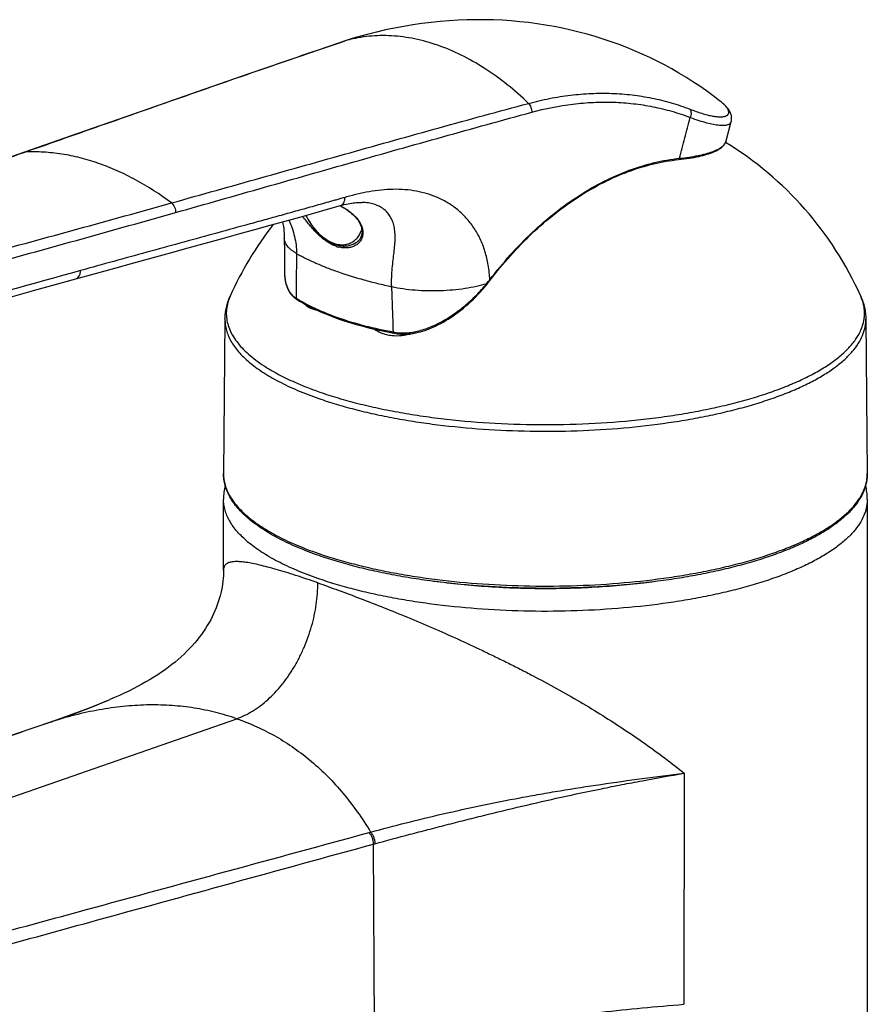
# Model space of a CAD drawing. Header units: millimetres. Extents: x 0 to 559, y 0 to 432.
# Tile 4 of 8: x 130 to 202, y 111 to 195. Entities that reach past the tile are written whole.
import ezdxf

# ---------------------------------------------------------------- set-up
doc = ezdxf.new("R2010")
doc.units = ezdxf.units.MM
doc.header["$LTSCALE"] = 30.734
doc.layers.get('0').update_dxf_attribs({"linetype": 'CONTINUOUS'})

msp = doc.modelspace()

# ---------------------------------------------------------------- linework, layer by layer
at = {"color": 7, "linetype": 'CONTINUOUS'}
for p, q in [((157.938, 193.433), (157.588, 193.318)), ((158.748, 193.674), (158.663, 193.651)), ((189.963, 184.727), (190.398, 186.379)), ((135.14, 185.547), (130.017, 183.758)), ((189.963, 184.727), (189.963, 184.727)), ((156.999, 179.198), (157.005, 179.195)), ((158.871, 179.477), (158.871, 179.477)), ((158.167, 175.936), (158.112, 175.912)), ((152.236, 173.962), (152.238, 173.483)), ((169.543, 172.501), (169.622, 172.6)), ((147.148, 169.508), (147.025, 156.329)), ((201.897, 169.508), (202.02, 156.329)), ((147.023, 148.075), (147.023, 154.14)), ((202.023, 154.14), (202.023, 90.462)), ((136.992, 136.878), (137.309, 137.012)), ((133.442, 135.513), (132.425, 135.161)), ((132.425, 135.161), (126.883, 133.283))]:
    msp.add_line(p, q, dxfattribs=at)
at = {"color": 9, "linetype": 'CONTINUOUS'}
for p, q in [((157.609, 193.325), (157.588, 193.318)), ((157.609, 193.325), (157.588, 193.318)), ((130.119, 183.778), (130.022, 183.744)), ((157.005, 179.2), (157.01, 179.197)), ((160.029, 168.548), (160.029, 168.628)), ((115.126, 123.876), (148.148, 135.386)), ((132.318, 135.124), (132.303, 135.119)), ((132.303, 135.119), (132.318, 135.124)), ((132.318, 135.124), (132.4, 135.152)), ((132.4, 135.152), (132.425, 135.16)), ((132.44, 135.166), (132.425, 135.161)), ((132.425, 135.16), (132.44, 135.166)), ((186.375, 130.731), (186.362, 110.997)), ((159.456, 125.665), (159.591, 125.701)), ((159.811, 124.672), (159.945, 124.708)), ((159.811, 124.672), (159.914, 107.51))]:
    msp.add_line(p, q, dxfattribs=at)
at = {"color": 7, "linetype": 'CONTINUOUS'}
for points in [[(189.574, 188.023), (189.407, 188.154), (188.849, 188.58), (188.282, 188.994), (187.705, 189.396), (187.12, 189.785), (186.526, 190.161), (185.923, 190.525), (185.312, 190.875), (184.692, 191.213), (184.065, 191.537), (183.43, 191.848), (182.787, 192.146), (182.136, 192.43), (181.479, 192.7), (180.814, 192.956), (180.142, 193.199), (179.463, 193.427), (178.778, 193.641), (178.086, 193.841), (177.387, 194.027), (176.683, 194.198), (175.973, 194.354), (175.257, 194.495), (174.536, 194.622), (173.809, 194.733), (173.077, 194.829), (172.34, 194.91), (171.599, 194.975), (170.853, 195.025), (170.102, 195.059), (169.348, 195.077), (168.59, 195.079), (167.828, 195.065), (167.063, 195.035), (166.296, 194.989), (165.525, 194.926), (164.752, 194.847), (163.977, 194.751), (163.2, 194.639), (162.421, 194.509), (161.642, 194.363), (160.861, 194.2), (160.08, 194.02), (159.299, 193.824), (158.748, 193.674)], [(158.663, 193.651), (158.301, 193.545), (157.938, 193.433)], [(157.588, 193.318), (153.54, 191.947), (149.262, 190.475), (144.769, 188.913), (140.062, 187.269), (135.14, 185.547)], [(190.398, 186.38), (190.413, 186.443), (190.425, 186.515), (190.431, 186.588), (190.433, 186.663), (190.429, 186.738), (190.421, 186.812), (190.407, 186.886), (190.389, 186.959), (190.367, 187.031), (190.341, 187.101), (190.31, 187.17), (190.277, 187.238), (190.24, 187.304), (190.199, 187.369), (190.155, 187.434), (190.108, 187.497), (190.058, 187.56), (190.004, 187.623), (189.947, 187.685), (189.886, 187.747), (189.822, 187.81), (189.754, 187.872), (189.682, 187.935), (189.606, 187.998), (189.574, 188.023)], [(185.892, 183.133), (186.116, 183.158), (186.35, 183.186), (186.578, 183.217), (186.799, 183.249), (187.013, 183.284), (187.221, 183.32), (187.422, 183.359), (187.617, 183.399), (187.805, 183.442), (187.986, 183.486), (188.16, 183.533), (188.327, 183.582), (188.487, 183.632), (188.64, 183.685), (188.785, 183.74), (188.923, 183.797), (189.054, 183.856), (189.177, 183.917), (189.291, 183.98), (189.396, 184.045), (189.493, 184.112), (189.581, 184.18), (189.661, 184.25), (189.731, 184.322), (189.794, 184.395), (189.847, 184.471), (189.893, 184.547), (189.929, 184.625), (189.957, 184.704), (189.963, 184.727)], [(130.017, 183.758), (125.773, 182.285), (121.288, 180.742), (116.577, 179.128), (111.641, 177.438), (106.479, 175.665), (101.103, 173.806)], [(146.925, 176.395), (148.328, 176.781), (149.692, 177.157), (151.018, 177.524), (152.302, 177.88), (153.547, 178.227), (154.749, 178.564), (155.909, 178.89), (157.012, 179.202)], [(157.005, 179.195), (157.168, 179.103), (157.323, 179.01), (157.469, 178.916), (157.606, 178.822), (157.734, 178.728), (157.854, 178.633), (157.967, 178.538), (158.071, 178.444), (158.169, 178.35), (158.259, 178.256), (158.342, 178.162), (158.418, 178.069), (158.487, 177.977), (158.55, 177.886), (158.606, 177.795), (158.657, 177.706), (158.701, 177.618), (158.74, 177.531), (158.773, 177.445), (158.8, 177.36), (158.823, 177.276), (158.84, 177.194), (158.851, 177.113), (158.858, 177.032), (158.86, 176.954), (158.857, 176.877), (158.849, 176.801), (158.836, 176.727), (158.818, 176.654), (158.795, 176.584), (158.767, 176.515), (158.735, 176.448), (158.698, 176.384), (158.657, 176.322), (158.611, 176.263)], [(157.011, 179.201), (157.17, 179.245), (157.338, 179.288), (157.501, 179.326), (157.659, 179.359), (157.81, 179.387), (157.956, 179.411), (158.096, 179.432), (158.229, 179.448), (158.357, 179.46), (158.478, 179.469), (158.593, 179.475), (158.702, 179.478), (158.805, 179.478), (158.871, 179.477)], [(152.072, 177.816), (152.104, 177.645), (152.138, 177.43), (152.165, 177.22), (152.186, 177.014), (152.201, 176.81), (152.211, 176.606), (152.215, 176.415)], [(139.355, 174.318), (142.491, 175.178), (144.006, 175.594), (146.925, 176.395)], [(152.215, 176.415), (152.227, 175.259), (152.232, 174.626), (152.236, 173.962)], [(158.611, 176.263), (158.56, 176.207), (158.505, 176.153), (158.446, 176.103), (158.384, 176.056), (158.317, 176.013), (158.246, 175.974), (158.168, 175.936)], [(134.412, 172.956), (136.083, 173.417), (137.736, 173.872), (139.355, 174.318)], [(152.238, 173.483), (152.24, 173.376), (152.247, 173.218), (152.259, 173.066), (152.277, 172.919), (152.299, 172.779), (152.327, 172.644), (152.358, 172.515), (152.394, 172.391), (152.434, 172.273), (152.479, 172.161), (152.527, 172.054), (152.578, 171.952), (152.634, 171.855), (152.692, 171.764), (152.754, 171.677), (152.82, 171.595), (152.889, 171.517), (152.961, 171.445), (153.036, 171.376), (153.114, 171.313), (153.196, 171.253), (153.27, 171.205)], [(109.745, 166.035), (114.328, 167.324), (118.733, 168.566), (122.946, 169.753), (126.966, 170.882), (130.793, 171.951), (134.412, 172.956)], [(161.582, 168.305), (161.71, 168.283), (161.859, 168.263), (162.01, 168.248), (162.164, 168.237), (162.319, 168.232), (162.477, 168.232), (162.638, 168.238), (162.801, 168.249), (162.967, 168.265), (163.135, 168.287), (163.307, 168.315), (163.481, 168.348), (163.659, 168.387), (163.839, 168.433), (164.022, 168.485), (164.209, 168.543), (164.398, 168.608), (164.59, 168.68), (164.785, 168.759), (164.983, 168.844), (165.183, 168.937), (165.386, 169.037), (165.592, 169.144), (165.8, 169.259), (166.01, 169.382), (166.222, 169.512), (166.436, 169.65), (166.651, 169.795), (166.867, 169.948), (167.083, 170.108), (167.299, 170.276), (167.515, 170.45), (167.73, 170.631), (167.944, 170.819), (168.156, 171.012), (168.366, 171.212), (168.573, 171.417), (168.777, 171.628), (168.978, 171.843), (169.175, 172.063), (169.367, 172.287), (169.543, 172.501)], [(169.622, 172.6), (169.667, 172.657), (169.712, 172.714), (169.755, 172.771), (169.787, 172.812)], [(153.27, 171.205), (153.521, 171.053), (153.792, 170.896), (154.07, 170.743), (154.357, 170.593), (154.652, 170.446), (154.954, 170.302), (155.264, 170.161), (155.581, 170.024), (155.906, 169.89), (156.238, 169.76), (156.577, 169.633), (156.908, 169.515)], [(156.908, 169.515), (157.245, 169.4), (157.605, 169.283), (157.973, 169.17), (158.348, 169.059), (158.73, 168.953), (159.12, 168.849), (159.517, 168.75), (159.92, 168.653), (160.33, 168.56), (160.747, 168.471), (161.17, 168.385), (161.582, 168.305)], [(147.023, 148.078), (147.02, 147.854), (147.01, 147.612), (146.993, 147.368), (146.968, 147.121), (146.936, 146.872), (146.897, 146.622), (146.849, 146.371), (146.794, 146.118), (146.731, 145.866), (146.66, 145.613), (146.581, 145.361), (146.494, 145.108), (146.398, 144.855), (146.294, 144.602), (146.182, 144.348), (146.06, 144.095), (145.93, 143.842), (145.79, 143.588), (145.641, 143.336), (145.483, 143.084), (145.317, 142.834), (145.141, 142.586), (144.957, 142.339), (144.764, 142.095), (144.561, 141.853), (144.35, 141.613), (144.13, 141.375), (143.9, 141.14), (143.661, 140.907), (143.413, 140.677), (143.155, 140.449), (142.888, 140.224), (142.611, 140.002), (142.324, 139.783), (142.028, 139.567), (141.722, 139.353), (141.406, 139.143), (141.081, 138.935), (140.746, 138.73), (140.401, 138.529), (140.046, 138.329), (139.681, 138.133), (139.307, 137.939), (138.924, 137.748), (138.531, 137.559), (138.131, 137.374), (137.723, 137.191), (137.309, 137.012)], [(136.992, 136.878), (136.466, 136.661), (135.47, 136.265), (134.461, 135.882), (133.442, 135.513)]]:
    msp.add_lwpolyline(points, dxfattribs=at)
at = {"color": 9, "linetype": 'CONTINUOUS'}
for centre, radius, start, end in [((164.833, 171.835), 22.671, 105.62535, 108.57986), ((156.9, 179.593), 0.407, 285.93583, 286.97415), ((175.241, 194.211), 26.477, 216.76814, 217.11309), ((157.441, 177.435), 1.664, 293.77685, 295.8452), ((157.551, 178.325), 2.751, 250.75238, 255.24318), ((158.801, 181.364), 13.875, 320.58636, 322.22128), ((150.369, 156.298), 3.344, 179.46739, 182.32543)]:
    msp.add_arc(centre, radius, start, end, dxfattribs=at)
at = {"color": 7, "linetype": 'CONTINUOUS'}
for centre, radius, start, end in [((174.523, 159.436), 29.5, 24.06236, 58.54341), ((174.523, 159.436), 29.5, 142.00467, 155.93764), ((152.716, 156.704), 13.92, 58.3037, 59.34511), ((151.758, 154.136), 4.735, 165.8599, 179.95015), ((197.287, 154.136), 4.735, 0.04976, 14.13477)]:
    msp.add_arc(centre, radius, start, end, dxfattribs=at)
at = {"color": 9, "linetype": 'CONTINUOUS'}
for points, knots in [([(173.078, 187.933), (171.92, 189.048), (170.069, 190.548), (167.386, 192.076), (165.389, 192.923), (163.389, 193.482), (161.724, 193.704), (160.42, 193.729), (159.464, 193.673), (158.526, 193.542), (157.912, 193.405), (157.609, 193.325)], [0, 0, 0, 0, 0.281978, 0.414202, 0.54051, 0.661315, 0.777365, 0.833974, 0.889826, 0.945095, 1, 1, 1, 1]), ([(157.588, 193.318), (155.296, 192.548), (150.715, 190.981), (143.851, 188.59), (136.986, 186.182), (132.408, 184.578), (130.119, 183.778)], [0, 0, 0, 0, 0.249449, 0.499533, 0.749815, 1, 1, 1, 1]), ([(173.078, 187.933), (173.673, 188.093), (174.863, 188.37), (176.656, 188.654), (178.434, 188.8), (180.191, 188.809), (181.92, 188.68), (183.615, 188.412), (185.269, 188.007), (186.343, 187.645), (186.87, 187.443)], [0, 0, 0, 0, 0.131747, 0.26096, 0.387892, 0.512832, 0.636122, 0.758136, 0.879286, 1, 1, 1, 1]), ([(142.586, 179.432), (145.128, 180.145), (150.211, 181.575), (157.831, 183.725), (165.449, 185.858), (170.534, 187.251), (173.078, 187.933)], [0, 0, 0, 0, 0.250211, 0.500378, 0.750379, 1, 1, 1, 1]), ([(173.078, 187.933), (173.123, 187.886), (173.203, 187.777), (173.29, 187.59), (173.344, 187.387), (173.355, 187.246), (173.353, 187.177)], [0, 0, 0, 0, 0.236397, 0.489431, 0.748009, 1, 1, 1, 1]), ([(173.353, 187.177), (174.509, 187.491), (176.264, 187.842), (178.612, 188.042), (180.337, 188.054), (182.035, 187.931), (183.699, 187.673), (185.324, 187.279), (186.378, 186.926), (186.895, 186.729)], [0, 0, 0, 0, 0.260998, 0.387991, 0.512967, 0.636262, 0.758256, 0.879357, 1, 1, 1, 1]), ([(186.87, 187.443), (187.045, 187.376), (187.381, 187.251), (187.869, 187.089), (188.317, 186.96), (188.722, 186.865), (189.082, 186.806), (189.395, 186.78), (189.625, 186.787), (189.782, 186.811), (189.88, 186.836), (189.966, 186.868), (190.038, 186.908), (190.097, 186.955), (190.142, 187.009), (190.173, 187.07), (190.195, 187.162), (190.185, 187.263), (190.15, 187.366), (190.109, 187.451), (190.054, 187.539), (189.958, 187.667), (189.8, 187.834), (189.655, 187.959), (189.574, 188.023)], [0, 0, 0, 0, 0.119899, 0.230038, 0.329826, 0.418853, 0.496838, 0.563714, 0.61971, 0.643813, 0.66548, 0.684905, 0.702357, 0.718204, 0.732935, 0.747145, 0.761483, 0.792804, 0.810849, 0.830862, 0.853045, 0.877539, 0.93377, 1, 1, 1, 1]), ([(142.933, 178.615), (145.469, 179.333), (150.539, 180.773), (158.142, 182.936), (165.743, 185.084), (170.815, 186.488), (173.353, 187.177)], [0, 0, 0, 0, 0.250168, 0.500355, 0.750387, 1, 1, 1, 1]), ([(185.977, 183.243), (186.13, 183.824), (186.36, 184.695), (186.666, 185.857), (186.819, 186.438), (186.895, 186.729)], [0, 0, 0, 0, 0.500023, 0.750017, 1, 1, 1, 1]), ([(186.87, 187.443), (186.899, 187.396), (186.944, 187.287), (186.969, 187.108), (186.955, 186.917), (186.919, 186.79), (186.896, 186.729)], [0, 0, 0, 0, 0.224767, 0.469428, 0.730256, 1, 1, 1, 1]), ([(186.895, 186.729), (187.14, 186.639), (187.604, 186.477), (188.266, 186.28), (188.85, 186.144), (189.285, 186.079), (189.587, 186.062), (189.778, 186.064), (189.945, 186.082), (190.088, 186.114), (190.205, 186.159), (190.298, 186.219), (190.365, 186.292), (190.391, 186.35), (190.398, 186.379)], [0, 0, 0, 0, 0.210292, 0.396977, 0.558538, 0.694009, 0.751889, 0.803262, 0.848307, 0.887344, 0.920904, 0.949866, 0.975596, 1, 1, 1, 1]), ([(185.977, 183.243), (186.256, 183.272), (186.786, 183.336), (187.535, 183.463), (188.194, 183.614), (188.682, 183.764), (189.02, 183.899), (189.237, 184.001), (189.428, 184.109), (189.591, 184.222), (189.728, 184.34), (189.836, 184.463), (189.916, 184.591), (189.951, 184.682), (189.963, 184.727)], [0, 0, 0, 0, 0.19029, 0.362632, 0.515918, 0.649409, 0.708664, 0.762961, 0.812418, 0.857249, 0.897794, 0.934569, 0.968308, 1, 1, 1, 1]), ([(130.022, 183.744), (127.632, 182.909), (122.851, 181.252), (115.679, 178.784), (108.515, 176.31), (103.744, 174.645), (101.36, 173.807)], [0, 0, 0, 0, 0.250405, 0.500324, 0.750089, 1, 1, 1, 1]), ([(130.119, 183.778), (130.11, 183.777), (130.076, 183.774), (130.042, 183.766), (130.017, 183.758)], [0, 0, 0, 0, 0.252351, 1, 1, 1, 1]), ([(142.586, 179.432), (141.606, 180.159), (140.084, 181.143), (137.957, 182.193), (136.377, 182.822), (134.795, 183.3), (133.221, 183.624), (131.662, 183.793), (130.629, 183.801), (130.119, 183.778)], [0, 0, 0, 0, 0.272089, 0.402199, 0.528416, 0.650948, 0.770103, 0.886286, 1, 1, 1, 1]), ([(169.768, 172.864), (170.326, 173.595), (171.483, 174.997), (173.357, 176.924), (175.332, 178.63), (177.386, 180.096), (179.497, 181.307), (181.643, 182.25), (183.801, 182.913), (185.258, 183.167), (185.977, 183.243)], [0, 0, 0, 0, 0.139579, 0.275607, 0.407581, 0.535136, 0.658066, 0.776355, 0.890193, 1, 1, 1, 1]), ([(185.977, 183.243), (185.975, 183.229), (185.969, 183.202), (185.95, 183.167), (185.924, 183.142), (185.903, 183.134), (185.892, 183.133)], [0, 0, 0, 0, 0.290608, 0.553901, 0.787198, 1, 1, 1, 1]), ([(169.768, 172.864), (169.754, 173.286), (169.673, 174.11), (169.394, 175.288), (168.977, 176.362), (168.436, 177.319), (167.789, 178.151), (167.053, 178.855), (166.374, 179.337), (165.803, 179.659), (165.364, 179.87), (164.912, 180.052), (164.297, 180.26), (163.501, 180.453), (162.52, 180.579), (161.517, 180.606), (160.499, 180.542), (159.471, 180.397), (158.438, 180.182), (157.753, 180.003), (157.409, 179.905)], [0, 0, 0, 0, 0.075219, 0.146828, 0.214877, 0.279691, 0.341788, 0.401804, 0.46042, 0.489427, 0.518321, 0.54717, 0.57603, 0.633956, 0.692484, 0.751886, 0.812329, 0.873869, 0.936464, 1, 1, 1, 1]), ([(110.535, 170.609), (113.207, 171.352), (118.552, 172.827), (126.571, 175.018), (134.584, 177.208), (139.921, 178.685), (142.586, 179.432)], [0, 0, 0, 0, 0.250309, 0.50032, 0.750158, 1, 1, 1, 1]), ([(157.409, 179.905), (157.292, 179.871), (157.057, 179.802), (156.703, 179.704), (156.35, 179.606), (155.879, 179.474), (155.291, 179.307), (154.585, 179.109), (153.879, 178.912), (153.173, 178.715), (152.467, 178.519), (151.525, 178.258), (150.349, 177.932), (148.466, 177.413), (146.113, 176.766), (143.289, 175.991), (140.464, 175.217), (137.64, 174.44), (135.758, 173.921), (134.817, 173.661)], [0, 0, 0, 0, 0.015682, 0.031322, 0.046957, 0.062601, 0.093901, 0.125189, 0.156464, 0.187735, 0.219001, 0.250262, 0.312768, 0.375259, 0.50021, 0.62514, 0.75007, 0.875019, 1, 1, 1, 1]), ([(142.586, 179.432), (142.641, 179.388), (142.741, 179.278), (142.85, 179.078), (142.92, 178.852), (142.935, 178.693), (142.933, 178.615)], [0, 0, 0, 0, 0.229622, 0.48212, 0.744135, 1, 1, 1, 1]), ([(157.01, 179.197), (157.147, 179.123), (157.412, 178.968), (157.785, 178.71), (158.119, 178.429), (158.409, 178.128), (158.608, 177.858), (158.735, 177.634), (158.836, 177.415), (158.92, 177.137), (158.94, 176.854), (158.914, 176.639), (158.874, 176.485), (158.816, 176.34), (158.713, 176.158), (158.538, 175.956), (158.27, 175.769), (157.955, 175.642), (157.605, 175.58), (157.23, 175.584), (156.977, 175.631), (156.85, 175.664)], [0, 0, 0, 0, 0.078614, 0.154855, 0.22831, 0.298568, 0.365213, 0.39712, 0.428057, 0.48701, 0.542634, 0.569546, 0.596034, 0.622282, 0.648461, 0.701149, 0.755324, 0.811778, 0.871073, 0.933671, 1, 1, 1, 1]), ([(157.019, 179.204), (157.047, 179.212), (157.103, 179.236), (157.206, 179.31), (157.289, 179.418), (157.347, 179.547), (157.394, 179.699), (157.408, 179.822), (157.409, 179.905)], [0, 0, 0, 0, 0.104181, 0.211431, 0.442971, 0.57068, 0.706526, 1, 1, 1, 1]), ([(161.396, 172.28), (161.382, 172.554), (161.378, 173.083), (161.432, 173.847), (161.514, 174.553), (161.596, 175.206), (161.661, 175.815), (161.692, 176.385), (161.678, 176.916), (161.611, 177.41), (161.481, 177.863), (161.283, 178.27), (161.02, 178.625), (160.694, 178.924), (160.31, 179.161), (159.874, 179.335), (159.388, 179.444), (159.047, 179.473), (158.871, 179.477)], [0, 0, 0, 0, 0.092575, 0.178766, 0.258618, 0.332686, 0.401524, 0.465575, 0.525236, 0.580991, 0.633548, 0.683919, 0.733126, 0.782236, 0.832408, 0.884783, 0.940375, 1, 1, 1, 1]), ([(111.021, 169.708), (113.679, 170.458), (118.997, 171.946), (126.977, 174.16), (134.958, 176.373), (140.276, 177.863), (142.933, 178.615)], [0, 0, 0, 0, 0.250073, 0.499981, 0.74989, 1, 1, 1, 1]), ([(156.644, 175.727), (156.377, 175.821), (155.985, 176.025), (155.503, 176.379), (155.138, 176.7), (154.784, 177.061), (154.324, 177.588), (154.001, 178.009), (153.79, 178.295)], [0, 0, 0, 0, 0.217768, 0.336403, 0.461187, 0.591423, 0.72592, 1, 1, 1, 1]), ([(154.072, 178.374), (154.21, 178.09), (154.522, 177.553), (155.009, 176.961), (155.44, 176.567), (155.867, 176.247), (156.218, 176.065), (156.456, 175.982)], [0, 0, 0, 0, 0.274279, 0.536935, 0.661529, 0.780551, 1, 1, 1, 1]), ([(152.615, 177.968), (152.713, 177.738), (152.892, 177.274), (153.101, 176.562), (153.235, 175.841), (153.263, 175.356), (153.259, 175.117)], [0, 0, 0, 0, 0.254016, 0.506646, 0.756117, 1, 1, 1, 1]), ([(156.456, 175.982), (156.582, 175.938), (156.833, 175.872), (157.212, 175.842), (157.573, 175.888), (157.909, 176.009), (158.212, 176.202), (158.474, 176.462), (158.691, 176.783), (158.799, 177.025), (158.846, 177.153)], [0, 0, 0, 0, 0.133221, 0.25872, 0.378632, 0.495857, 0.613704, 0.735387, 0.863551, 1, 1, 1, 1]), ([(153.259, 175.117), (153.178, 175.164), (153.024, 175.258), (152.814, 175.41), (152.634, 175.568), (152.484, 175.731), (152.366, 175.897), (152.281, 176.068), (152.228, 176.24), (152.215, 176.358), (152.215, 176.415)], [0, 0, 0, 0, 0.161072, 0.310052, 0.44731, 0.57357, 0.689996, 0.79828, 0.900686, 1, 1, 1, 1]), ([(158.167, 175.937), (158.197, 175.952), (158.319, 176.015), (158.432, 176.093), (158.511, 176.159)], [0, 0, 0, 0, 0.248385, 1, 1, 1, 1]), ([(153.259, 175.117), (153.254, 174.8), (153.25, 174.324), (153.244, 173.69), (153.237, 173.055), (153.228, 172.26), (153.222, 171.623), (153.22, 171.305)], [0, 0, 0, 0, 0.249359, 0.374245, 0.49913, 0.749195, 1, 1, 1, 1]), ([(153.259, 175.117), (153.388, 175.044), (153.652, 174.9), (154.06, 174.691), (154.485, 174.486), (155.083, 174.215), (155.87, 173.889), (157.229, 173.389), (158.481, 173.004), (159.599, 172.705), (160.187, 172.557), (160.787, 172.415), (161.192, 172.324), (161.396, 172.28)], [0, 0, 0, 0, 0.051404, 0.104394, 0.158967, 0.215091, 0.331921, 0.454704, 0.717102, 0.786012, 0.856157, 0.927505, 1, 1, 1, 1]), ([(134.817, 173.661), (130.702, 172.524), (122.478, 170.216), (114.259, 167.895), (110.146, 166.739)], [0, 0, 0, 0, 0.499851, 1, 1, 1, 1]), ([(134.412, 172.956), (134.441, 172.964), (134.498, 172.987), (134.605, 173.059), (134.69, 173.168), (134.751, 173.297), (134.8, 173.452), (134.815, 173.576), (134.817, 173.661)], [0, 0, 0, 0, 0.104336, 0.211557, 0.442828, 0.570468, 0.70632, 1, 1, 1, 1]), ([(152.238, 173.483), (152.239, 173.255), (152.265, 172.918), (152.365, 172.489), (152.47, 172.194), (152.607, 171.923), (152.778, 171.681), (152.982, 171.471), (153.138, 171.356), (153.22, 171.305)], [0, 0, 0, 0, 0.274069, 0.403841, 0.528913, 0.649842, 0.767658, 0.883754, 1, 1, 1, 1]), ([(161.396, 172.281), (161.716, 172.213), (162.378, 172.099), (163.402, 171.989), (164.466, 171.937), (165.544, 171.943), (166.611, 172.008), (167.642, 172.131), (168.611, 172.308), (169.228, 172.466), (169.521, 172.554)], [0, 0, 0, 0, 0.119414, 0.245747, 0.37643, 0.508744, 0.639917, 0.767212, 0.888029, 1, 1, 1, 1]), ([(161.533, 168.407), (161.709, 168.374), (162.069, 168.331), (162.619, 168.33), (163.179, 168.392), (163.934, 168.55), (164.864, 168.876), (165.93, 169.42), (166.937, 170.083), (167.878, 170.836), (168.744, 171.659), (169.272, 172.251), (169.521, 172.554)], [0, 0, 0, 0, 0.057083, 0.115627, 0.17556, 0.23673, 0.361879, 0.489546, 0.618264, 0.746859, 0.874379, 1, 1, 1, 1]), ([(169.521, 172.554), (169.526, 172.549), (169.534, 172.538), (169.543, 172.521), (169.547, 172.506), (169.543, 172.501)], [0, 0, 0, 0, 0.369233, 0.659257, 1, 1, 1, 1]), ([(169.768, 172.864), (169.772, 172.858), (169.78, 172.848), (169.788, 172.832), (169.791, 172.817), (169.787, 172.812)], [0, 0, 0, 0, 0.359777, 0.645052, 1, 1, 1, 1]), ([(161.533, 168.407), (161.526, 168.73), (161.513, 169.214), (161.491, 169.859), (161.474, 170.344), (161.455, 170.828), (161.431, 171.473), (161.412, 171.958), (161.396, 172.28)], [0, 0, 0, 0, 0.249859, 0.374873, 0.499916, 0.62495, 0.749939, 1, 1, 1, 1]), ([(147.586, 171.464), (147.506, 171.285), (147.374, 170.921), (147.265, 170.358), (147.252, 169.792), (147.336, 169.228), (147.516, 168.668), (147.789, 168.114), (148.155, 167.569), (148.611, 167.032), (149.155, 166.507), (149.787, 165.995), (150.503, 165.497), (151.302, 165.014), (152.18, 164.548), (153.135, 164.102), (154.163, 163.675), (154.878, 163.412), (155.246, 163.283)], [0, 0, 0, 0, 0.04699, 0.092242, 0.136803, 0.181774, 0.228222, 0.277101, 0.329198, 0.385126, 0.445334, 0.510128, 0.579698, 0.654137, 0.733462, 0.817622, 0.906517, 1, 1, 1, 1]), ([(153.22, 171.305), (153.48, 171.143), (154.029, 170.829), (155.226, 170.233), (156.185, 169.852), (156.851, 169.619)], [0, 0, 0, 0, 0.229174, 0.472387, 1, 1, 1, 1]), ([(153.22, 171.305), (153.22, 171.285), (153.226, 171.254), (153.248, 171.222), (153.262, 171.21), (153.27, 171.205)], [0, 0, 0, 0, 0.519517, 0.76304, 1, 1, 1, 1]), ([(155.246, 163.283), (155.765, 163.102), (156.842, 162.757), (158.52, 162.297), (160.295, 161.885), (162.158, 161.523), (164.097, 161.212), (166.794, 160.865), (170.269, 160.577), (174.5, 160.461), (178.732, 160.575), (182.207, 160.861), (184.906, 161.206), (186.847, 161.515), (188.711, 161.877), (190.489, 162.288), (192.168, 162.746), (193.74, 163.249), (195.194, 163.793), (196.522, 164.374), (197.715, 164.99), (198.767, 165.636), (199.672, 166.31), (200.424, 167.008), (201.019, 167.727), (201.388, 168.353), (201.592, 168.857), (201.7, 169.229), (201.766, 169.604), (201.79, 169.978), (201.772, 170.353), (201.711, 170.727), (201.608, 171.1), (201.513, 171.343), (201.459, 171.464)], [0, 0, 0, 0, 0.031942, 0.065659, 0.101002, 0.137803, 0.17588, 0.215039, 0.295767, 0.378282, 0.460806, 0.541563, 0.580742, 0.618844, 0.655674, 0.69105, 0.724804, 0.756785, 0.786864, 0.814937, 0.840932, 0.864814, 0.886599, 0.906367, 0.924283, 0.940622, 0.948329, 0.955805, 0.96312, 0.97035, 0.977575, 0.984875, 0.992326, 1, 1, 1, 1]), ([(147.148, 169.508), (147.147, 169.351), (147.166, 169.034), (147.263, 168.561), (147.427, 168.091), (147.657, 167.625), (147.952, 167.165), (148.312, 166.711), (148.735, 166.264), (149.22, 165.825), (149.767, 165.395), (150.373, 164.976), (151.038, 164.567), (151.759, 164.17), (152.535, 163.786), (153.667, 163.282), (154.555, 162.943), (155.166, 162.73)], [0, 0, 0, 0, 0.042447, 0.085581, 0.130098, 0.176619, 0.225672, 0.277684, 0.332987, 0.39183, 0.454387, 0.52077, 0.591039, 0.66521, 0.743261, 0.825139, 1, 1, 1, 1]), ([(155.166, 162.73), (155.655, 162.559), (156.667, 162.233), (158.242, 161.795), (159.904, 161.399), (161.646, 161.047), (163.458, 160.74), (165.98, 160.39), (169.235, 160.08), (173.215, 159.912), (177.223, 159.947), (181.173, 160.186), (184.384, 160.553), (186.855, 160.949), (188.619, 161.288), (190.307, 161.671), (191.909, 162.096), (193.417, 162.561), (194.823, 163.063), (196.119, 163.6), (197.299, 164.168), (198.355, 164.765), (199.284, 165.388), (200.079, 166.034), (200.738, 166.7), (201.255, 167.383), (201.571, 167.975), (201.744, 168.45), (201.835, 168.802), (201.888, 169.155), (201.898, 169.391), (201.897, 169.508)], [0, 0, 0, 0, 0.030849, 0.06332, 0.097287, 0.132608, 0.16913, 0.206689, 0.28422, 0.363758, 0.443793, 0.522802, 0.599289, 0.636144, 0.671847, 0.706241, 0.73918, 0.770535, 0.800189, 0.828048, 0.854038, 0.878115, 0.900273, 0.920546, 0.939032, 0.9559, 0.971413, 0.978782, 0.985961, 0.993012, 1, 1, 1, 1]), ([(156.851, 169.619), (157.583, 169.364), (159.132, 168.906), (160.71, 168.562), (161.533, 168.407)], [0, 0, 0, 0, 0.48055, 1, 1, 1, 1]), ([(161.533, 168.407), (161.534, 168.394), (161.536, 168.37), (161.545, 168.338), (161.56, 168.315), (161.575, 168.307), (161.582, 168.305)], [0, 0, 0, 0, 0.322507, 0.597309, 0.818452, 1, 1, 1, 1]), ([(147.028, 156.163), (147.034, 156.008), (147.069, 155.696), (147.185, 155.232), (147.365, 154.772), (147.609, 154.316), (147.915, 153.865), (148.283, 153.42), (148.711, 152.983), (149.199, 152.554), (149.746, 152.133), (150.349, 151.722), (151.009, 151.322), (151.985, 150.791), (153.339, 150.164), (154.478, 149.73), (155.079, 149.521)], [0, 0, 0, 0, 0.042293, 0.085484, 0.130213, 0.177044, 0.226453, 0.278821, 0.334445, 0.393545, 0.456274, 0.52273, 0.592964, 0.666985, 0.826236, 1, 1, 1, 1]), ([(155.079, 149.521), (155.57, 149.349), (156.587, 149.021), (158.169, 148.582), (159.839, 148.184), (161.588, 147.83), (163.408, 147.522), (165.942, 147.17), (169.211, 146.859), (173.209, 146.69), (177.235, 146.726), (181.202, 146.965), (184.428, 147.334), (186.911, 147.731), (188.683, 148.072), (190.378, 148.457), (191.987, 148.884), (193.502, 149.351), (194.914, 149.855), (196.216, 150.394), (197.401, 150.965), (198.462, 151.565), (199.395, 152.191), (200.194, 152.84), (200.855, 153.508), (201.375, 154.194), (201.693, 154.789), (201.866, 155.266), (201.957, 155.62), (202.011, 155.974), (202.021, 156.211), (202.02, 156.329)], [0, 0, 0, 0, 0.030849, 0.06332, 0.097287, 0.132608, 0.16913, 0.206689, 0.28422, 0.363758, 0.443793, 0.522802, 0.599289, 0.636144, 0.671847, 0.706241, 0.73918, 0.770535, 0.800189, 0.828048, 0.854038, 0.878115, 0.900273, 0.920546, 0.939032, 0.9559, 0.971413, 0.978782, 0.985961, 0.993012, 1, 1, 1, 1]), ([(155.077, 147.362), (154.466, 147.575), (153.577, 147.914), (152.445, 148.418), (151.667, 148.802), (150.944, 149.199), (150.278, 149.608), (149.67, 150.027), (149.121, 150.457), (148.634, 150.896), (148.208, 151.342), (147.846, 151.796), (147.547, 152.257), (147.314, 152.722), (147.146, 153.192), (147.045, 153.665), (147.023, 153.983), (147.023, 154.14)], [0, 0, 0, 0, 0.174659, 0.256466, 0.334469, 0.408613, 0.478877, 0.545275, 0.607865, 0.666756, 0.72212, 0.774198, 0.823317, 0.869894, 0.914448, 0.957588, 1, 1, 1, 1]), ([(202.023, 154.14), (202.023, 154.022), (202.01, 153.785), (201.954, 153.431), (201.86, 153.078), (201.682, 152.602), (201.36, 152.008), (200.835, 151.324), (200.169, 150.657), (199.366, 150.01), (198.43, 149.386), (197.366, 148.787), (196.179, 148.218), (194.875, 147.681), (193.461, 147.178), (191.946, 146.712), (190.336, 146.287), (188.641, 145.904), (186.87, 145.565), (184.388, 145.17), (181.165, 144.803), (177.202, 144.565), (173.181, 144.531), (169.189, 144.701), (165.924, 145.013), (163.394, 145.365), (161.577, 145.673), (159.83, 146.027), (158.163, 146.424), (156.583, 146.863), (155.568, 147.191), (155.077, 147.362)], [0, 0, 0, 0, 0.006986, 0.014039, 0.021226, 0.028608, 0.044159, 0.061073, 0.079609, 0.099935, 0.122142, 0.146266, 0.172298, 0.200191, 0.229875, 0.261252, 0.294207, 0.32861, 0.364315, 0.401167, 0.477629, 0.556593, 0.63657, 0.71604, 0.793498, 0.831022, 0.867509, 0.902797, 0.936732, 0.969176, 1, 1, 1, 1]), ([(155.077, 146.987), (154.447, 147.207), (153.529, 147.517), (152.34, 147.892), (151.54, 148.131), (150.803, 148.336), (150.132, 148.505), (149.528, 148.638), (148.99, 148.734), (148.52, 148.79), (148.169, 148.806), (147.923, 148.796), (147.763, 148.779), (147.619, 148.752), (147.456, 148.706), (147.313, 148.638), (147.2, 148.548), (147.134, 148.472), (147.083, 148.387), (147.034, 148.257), (147.023, 148.15), (147.023, 148.078)], [0, 0, 0, 0, 0.230114, 0.334031, 0.430073, 0.517978, 0.597548, 0.668673, 0.731343, 0.785663, 0.831916, 0.852173, 0.870626, 0.88739, 0.902611, 0.929147, 0.941016, 0.952365, 0.963582, 0.975052, 1, 1, 1, 1]), ([(148.148, 135.386), (148.62, 135.551), (149.314, 135.891), (150.175, 136.48), (150.815, 137.007), (151.428, 137.608), (152.011, 138.276), (152.556, 139.003), (153.059, 139.783), (153.515, 140.61), (154.055, 141.765), (154.588, 143.27), (154.982, 145.123), (155.077, 146.372), (155.077, 146.987)], [0, 0, 0, 0, 0.105043, 0.160921, 0.218977, 0.279129, 0.341188, 0.404905, 0.470002, 0.536185, 0.603113, 0.737668, 0.870851, 1, 1, 1, 1]), ([(155.077, 146.987), (155.663, 146.783), (156.877, 146.347), (159.443, 145.385), (162.125, 144.317), (164.886, 143.147), (167.025, 142.199), (168.812, 141.369), (170.24, 140.682), (171.307, 140.157), (172.368, 139.623), (173.764, 138.902), (175.478, 137.981), (177.482, 136.838), (179.416, 135.663), (181.278, 134.468), (183.623, 132.867), (185.303, 131.602), (186.375, 130.731)], [0, 0, 0, 0, 0.052574, 0.109216, 0.232073, 0.296931, 0.363177, 0.43018, 0.463786, 0.497377, 0.530893, 0.564284, 0.630493, 0.695679, 0.759597, 0.822083, 0.883017, 1, 1, 1, 1]), ([(184.087, 147.118), (183.317, 147.012), (181.755, 146.827), (179.383, 146.629), (176.967, 146.51), (174.529, 146.47), (172.092, 146.509), (169.676, 146.628), (167.303, 146.826), (165.741, 147.011), (164.971, 147.117)], [0, 0, 0, 0, 0.121567, 0.246059, 0.372522, 0.499978, 0.627437, 0.753908, 0.878414, 1, 1, 1, 1]), ([(132.44, 135.166), (133.222, 135.43), (134.75, 135.974), (136.258, 136.571), (136.993, 136.878)], [0, 0, 0, 0, 0.509089, 1, 1, 1, 1]), ([(148.147, 135.386), (147.559, 135.591), (146.361, 135.949), (144.514, 136.324), (142.618, 136.537), (140.673, 136.588), (138.679, 136.478), (136.636, 136.206), (134.544, 135.772), (133.146, 135.384), (132.44, 135.165)], [0, 0, 0, 0, 0.116926, 0.234386, 0.353325, 0.474653, 0.599228, 0.727843, 0.861218, 1, 1, 1, 1]), ([(148.147, 135.386), (148.732, 135.182), (149.878, 134.724), (151.525, 133.883), (153.087, 132.891), (154.565, 131.749), (155.957, 130.458), (157.265, 129.018), (158.488, 127.429), (159.233, 126.292), (159.591, 125.701)], [0, 0, 0, 0, 0.121329, 0.241672, 0.36207, 0.483565, 0.607174, 0.733862, 0.86453, 1, 1, 1, 1]), ([(103.137, 125.217), (105.567, 126.044), (115.287, 129.351), (125.009, 132.649), (132.303, 135.119)], [0, 0, 0, 0, 0.249975, 1, 1, 1, 1]), ([(159.591, 125.701), (160.598, 125.975), (162.651, 126.512), (165.793, 127.273), (169.04, 127.991), (171.811, 128.539), (174.068, 128.948), (176.366, 129.34), (179.274, 129.793), (182.807, 130.284), (185.18, 130.584), (186.375, 130.731)], [0, 0, 0, 0, 0.114714, 0.233348, 0.355511, 0.480528, 0.543912, 0.607787, 0.736876, 0.867634, 1, 1, 1, 1]), ([(159.945, 124.708), (160.946, 124.981), (162.461, 125.385), (164.499, 125.918), (166.061, 126.322), (167.645, 126.726), (169.798, 127.266), (172.541, 127.931), (175.893, 128.695), (178.738, 129.298), (181.051, 129.757), (183.406, 130.206), (185.184, 130.525), (186.375, 130.731)], [0, 0, 0, 0, 0.114803, 0.173476, 0.232974, 0.29327, 0.354326, 0.478568, 0.605443, 0.734739, 0.800241, 0.866293, 1, 1, 1, 1]), ([(127.132, 116.853), (129.827, 117.588), (140.6, 120.528), (151.375, 123.464), (159.456, 125.665)], [0, 0, 0, 0, 0.250089, 1, 1, 1, 1]), ([(159.456, 125.665), (159.514, 125.602), (159.617, 125.457), (159.73, 125.212), (159.799, 124.945), (159.813, 124.762), (159.811, 124.672)], [0, 0, 0, 0, 0.23745, 0.490601, 0.748673, 1, 1, 1, 1]), ([(159.591, 125.701), (159.649, 125.638), (159.752, 125.494), (159.865, 125.248), (159.933, 124.982), (159.947, 124.798), (159.945, 124.708)], [0, 0, 0, 0, 0.237372, 0.490506, 0.74861, 1, 1, 1, 1]), ([(127.55, 115.798), (130.238, 116.539), (140.991, 119.502), (151.745, 122.457), (159.811, 124.672)], [0, 0, 0, 0, 0.250035, 1, 1, 1, 1]), ([(159.926, 107.328), (161.956, 107.75), (166.139, 108.539), (171.459, 109.366), (175.881, 109.946), (179.311, 110.342), (182.813, 110.695), (185.172, 110.901), (186.362, 110.997)], [0, 0, 0, 0, 0.232969, 0.477977, 0.604683, 0.734008, 0.865825, 1, 1, 1, 1])]:
    msp.add_open_spline(points, degree=3, knots=knots, dxfattribs=at)
at = {"color": 7, "linetype": 'CONTINUOUS'}
for points, knots in [([(169.787, 172.812), (170.342, 173.539), (171.493, 174.935), (173.358, 176.852), (175.322, 178.548), (177.363, 180.007), (179.461, 181.21), (181.592, 182.147), (183.734, 182.805), (185.179, 183.057), (185.892, 183.133)], [0, 0, 0, 0, 0.139768, 0.275949, 0.40803, 0.535636, 0.658554, 0.776757, 0.890433, 1, 1, 1, 1]), ([(154.06, 178.371), (154.201, 178.078), (154.523, 177.525), (155.025, 176.916), (155.473, 176.507), (155.923, 176.172), (156.293, 175.98), (156.547, 175.892)], [0, 0, 0, 0, 0.271065, 0.531774, 0.656245, 0.775954, 1, 1, 1, 1]), ([(156.547, 175.892), (156.679, 175.846), (156.946, 175.775), (157.352, 175.739), (157.746, 175.78), (157.995, 175.86), (158.112, 175.912)], [0, 0, 0, 0, 0.262455, 0.514474, 0.759129, 1, 1, 1, 1]), ([(158.168, 175.936), (158.247, 175.971), (158.398, 176.054), (158.53, 176.166), (158.588, 176.227)], [0, 0, 0, 0, 0.507673, 1, 1, 1, 1]), ([(147.148, 169.508), (147.15, 169.676), (147.171, 170.011), (147.257, 170.507), (147.394, 170.994), (147.517, 171.309), (147.586, 171.464)], [0, 0, 0, 0, 0.248864, 0.498147, 0.748309, 1, 1, 1, 1]), ([(155.07, 170.249), (154.955, 170.264), (154.73, 170.309), (154.415, 170.431), (154.135, 170.605), (153.975, 170.754), (153.903, 170.834)], [0, 0, 0, 0, 0.261602, 0.512368, 0.75676, 1, 1, 1, 1]), ([(201.459, 171.464), (201.528, 171.309), (201.652, 170.994), (201.789, 170.507), (201.874, 170.011), (201.896, 169.676), (201.897, 169.508)], [0, 0, 0, 0, 0.251691, 0.501853, 0.751135, 1, 1, 1, 1]), ([(163.389, 168.33), (163.096, 168.235), (162.506, 168.088), (161.755, 168.043), (161.179, 168.107), (160.77, 168.204), (160.384, 168.35), (160.144, 168.477), (160.029, 168.548)], [0, 0, 0, 0, 0.26632, 0.521785, 0.645223, 0.765811, 0.883899, 1, 1, 1, 1]), ([(155.192, 149.309), (154.578, 149.523), (153.411, 149.969), (152.027, 150.614), (151.03, 151.163), (150.356, 151.578), (149.74, 152.005), (149.182, 152.445), (148.684, 152.896), (148.248, 153.358), (147.875, 153.831), (147.565, 154.315), (147.323, 154.808), (147.149, 155.31), (147.045, 155.818), (147.024, 156.16), (147.025, 156.329)], [0, 0, 0, 0, 0.171338, 0.328389, 0.401438, 0.470814, 0.53656, 0.598763, 0.657567, 0.713176, 0.765863, 0.815976, 0.863935, 0.910225, 0.95539, 1, 1, 1, 1]), ([(202.02, 156.329), (202.021, 156.203), (202.01, 155.949), (201.953, 155.57), (201.857, 155.193), (201.675, 154.689), (201.345, 154.067), (200.809, 153.355), (200.135, 152.669), (199.325, 152.009), (198.386, 151.376), (197.322, 150.772), (196.137, 150.198), (194.837, 149.658), (193.43, 149.153), (191.921, 148.686), (190.319, 148.259), (188.632, 147.874), (186.87, 147.534), (184.401, 147.138), (181.193, 146.769), (177.248, 146.529), (173.243, 146.492), (169.267, 146.659), (166.014, 146.968), (163.492, 147.317), (161.681, 147.624), (159.938, 147.976), (158.274, 148.373), (156.697, 148.811), (155.683, 149.138), (155.192, 149.309)], [0, 0, 0, 0, 0.00749, 0.01503, 0.022675, 0.030479, 0.046741, 0.064186, 0.083089, 0.103643, 0.125969, 0.150125, 0.176121, 0.203929, 0.233488, 0.264711, 0.297491, 0.331703, 0.367206, 0.403848, 0.479882, 0.558418, 0.637982, 0.717064, 0.794169, 0.831534, 0.867877, 0.903037, 0.936866, 0.969227, 1, 1, 1, 1]), ([(181.061, 146.792), (179.978, 146.694), (177.791, 146.548), (174.498, 146.476), (171.205, 146.55), (169.019, 146.698), (167.937, 146.797)], [0, 0, 0, 0, 0.248238, 0.500053, 0.751842, 1, 1, 1, 1])]:
    msp.add_open_spline(points, degree=3, knots=knots, dxfattribs=at)

doc.saveas('drawing.dxf')
